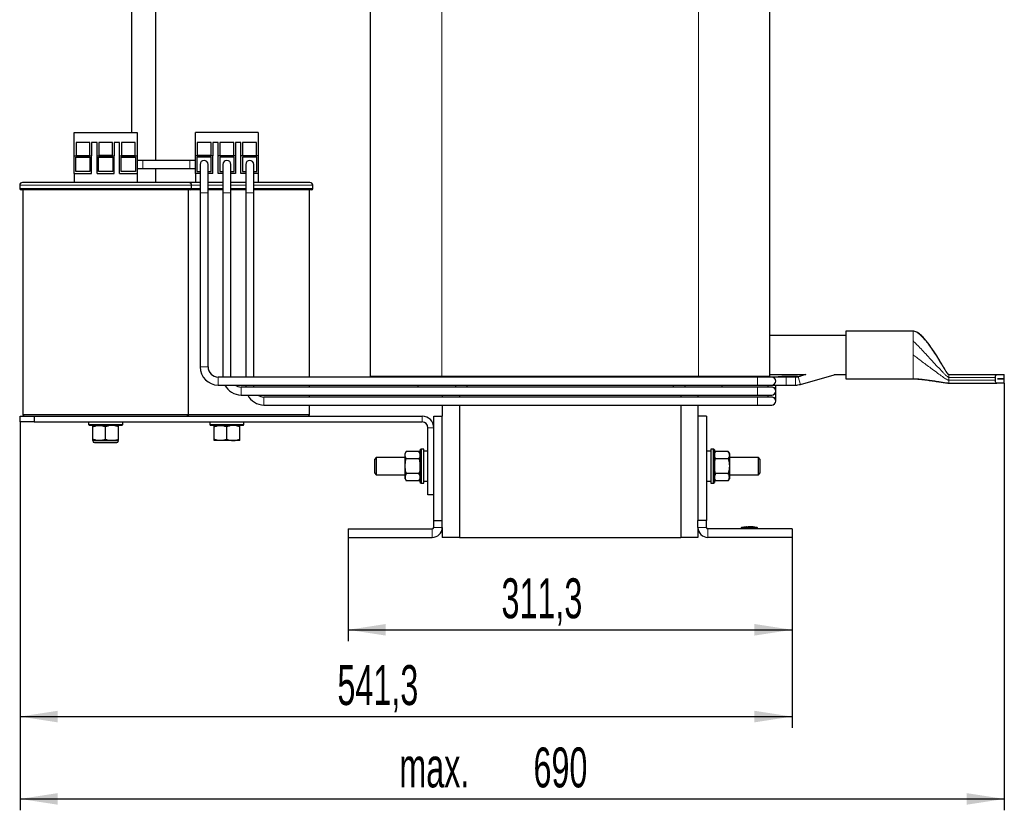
# Model space of a CAD drawing. Header units: millimetres. Extents: x 5 to 418, y 2 to 292.
# Tile 29 of 31: x 171 to 258, y 154 to 223. Entities that reach past the tile are written whole.
import ezdxf

# ---------------------------------------------------------------- set-up
doc = ezdxf.new("R2010")
doc.units = ezdxf.units.MM
doc.layers.add('SLD-0', color=7, linetype='Continuous')
doc.styles.add('SLDTEXTSTYLE0', font='TXT', dxfattribs={"width": 0.605})
doc.dimstyles.new('SLDDIMSTYLE0', dxfattribs={"dimtxt": 3.5, "dimasz": 3.302, "dimexe": 0, "dimexo": 0.0625, "dimgap": 0.875, "dimtad": 1, "dimlfac": 8, "dimrnd": 1e-09, "dimzin": 12, "dimdsep": 46, "dimtxsty": 'SLDTEXTSTYLE0', "dimsah": 1, "dimcen": 0.09, "dimadec": 0, "dimazin": 3, "dimtfac": 1, "dimtofl": 0, "dimtmove": 0, "dimatfit": 3, "dimfxl": 1, "dimfrac": 2, "dimtolj": 1, "dimtzin": 12, "dimarcsym": 0})
doc.dimstyles.new('SLDDIMSTYLE1', dxfattribs={"dimtxt": 3.5, "dimasz": 3.302, "dimexe": 0, "dimexo": 0.0625, "dimgap": 0.875, "dimtad": 1, "dimdec": 0, "dimlfac": 8, "dimrnd": 1e-09, "dimzin": 12, "dimdsep": 46, "dimtxsty": 'SLDTEXTSTYLE0', "dimsah": 1, "dimcen": 0.09, "dimadec": 0, "dimazin": 3, "dimtfac": 1, "dimtofl": 0, "dimtmove": 0, "dimatfit": 3, "dimfxl": 1, "dimfrac": 2, "dimtolj": 1, "dimtzin": 12, "dimarcsym": 0})

# ---------------------------------------------------------------- blocks, each defined once
blk = doc.blocks.new('_D_3')
at = {"layer": 'SLD-0', "color": 7}
for p, q in [((200.063, 177.78), (200.063, 168.683)), ((238.976, 177.78), (238.976, 168.683)), ((200.063, 169.683), (238.976, 169.683))]:
    blk.add_line(p, q, dxfattribs=at)
for points in [[(200.063, 169.683), (203.365, 169.175), (203.365, 170.191)], [(238.976, 169.683), (235.674, 170.191), (235.674, 169.175)]]:
    blk.add_solid(points, dxfattribs=at)
at = {"layer": 'SLD-0', "color": 7, "insert": (213.504, 174.195), "char_height": 3.5, "attachment_point": 1, "style": 'SLDTEXTSTYLE0'}
blk.add_mtext('311,3', dxfattribs=at)
blk = doc.blocks.new('_D_4')
at = {"layer": 'SLD-0', "color": 7}
for p, q in [((171.313, 187.905), (171.313, 161.074)), ((238.976, 177.78), (238.976, 161.074)), ((171.313, 162.074), (238.976, 162.074))]:
    blk.add_line(p, q, dxfattribs=at)
for points in [[(171.313, 162.074), (174.615, 161.566), (174.615, 162.582)], [(238.976, 162.074), (235.674, 162.582), (235.674, 161.566)]]:
    blk.add_solid(points, dxfattribs=at)
at = {"layer": 'SLD-0', "color": 7, "insert": (199.129, 166.586), "char_height": 3.5, "attachment_point": 1, "style": 'SLDTEXTSTYLE0'}
blk.add_mtext('541,3', dxfattribs=at)
blk = doc.blocks.new('_D_5')
at = {"layer": 'SLD-0', "color": 7}
for p, q in [((257.57, 191.311), (257.57, 153.854)), ((171.313, 187.905), (171.313, 153.854)), ((171.313, 154.854), (257.57, 154.854))]:
    blk.add_line(p, q, dxfattribs=at)
for points in [[(171.313, 154.854), (174.615, 154.346), (174.615, 155.362)], [(257.57, 154.854), (254.268, 155.362), (254.268, 154.346)]]:
    blk.add_solid(points, dxfattribs=at)
at = {"layer": 'SLD-0', "color": 7, "char_height": 3.5, "attachment_point": 1, "style": 'SLDTEXTSTYLE0'}
for s, insert in [('690', (216.311, 159.366)), ('max.', (204.552, 159.366))]:
    blk.add_mtext(s, dxfattribs=dict(at, insert=insert))

msp = doc.modelspace()

# ---------------------------------------------------------------- linework, layer by layer
at = {"color": 7, "linetype": 'Continuous', "lineweight": 25}
for p, q in [((181.0821, 249.9953), (181.0821, 213.2796)), ((183.2071, 210.8421), (183.2071, 249.9953)), ((202.0196, 191.9046), (202.0196, 248.1546)), ((237.0196, 191.9046), (237.0196, 244.5609)), ((176.0633, 213.2796), (181.5633, 213.2796)), ((176.0633, 211.2421), (176.0633, 213.2796)), ((181.5633, 213.2796), (181.5633, 211.2421)), ((192.1883, 213.2796), (186.6883, 213.2796)), ((186.6883, 211.2421), (186.6883, 213.2796)), ((192.1883, 213.2796), (192.1883, 211.2421)), ((177.4358, 212.4185), (176.2233, 212.4185)), ((176.2233, 212.4185), (176.2233, 211.2796)), ((177.4358, 211.2796), (177.4358, 212.4185)), ((178.0577, 212.4073), (177.5852, 212.4073)), ((177.5852, 212.4073), (177.5852, 211.2421)), ((178.0577, 211.2421), (178.0577, 212.4073)), ((178.2071, 212.4185), (178.2071, 211.2796)), ((179.4196, 212.4185), (178.2071, 212.4185)), ((179.4196, 211.2796), (179.4196, 212.4185)), ((180.0415, 212.4073), (179.569, 212.4073)), ((179.569, 212.4073), (179.569, 211.2421)), ((180.0415, 211.2421), (180.0415, 212.4073)), ((181.4033, 212.4185), (180.1908, 212.4185)), ((180.1908, 212.4185), (180.1908, 211.2796)), ((181.4033, 211.2796), (181.4033, 212.4185)), ((188.0608, 212.4185), (186.8483, 212.4185)), ((186.8483, 212.4185), (186.8483, 211.2796)), ((188.0608, 211.2796), (188.0608, 212.4185)), ((188.6827, 212.4073), (188.2102, 212.4073)), ((188.2102, 212.4073), (188.2102, 211.2421)), ((188.6827, 211.2421), (188.6827, 212.4073)), ((188.8321, 212.4185), (188.8321, 211.2796)), ((190.0446, 212.4185), (188.8321, 212.4185)), ((190.0446, 211.2796), (190.0446, 212.4185)), ((190.6665, 212.4073), (190.194, 212.4073)), ((190.194, 212.4073), (190.194, 211.2421)), ((190.6665, 211.2421), (190.6665, 212.4073)), ((192.0283, 212.4185), (190.8158, 212.4185)), ((190.8158, 212.4185), (190.8158, 211.2796)), ((192.0283, 211.2796), (192.0283, 212.4185)), ((176.0633, 211.2421), (177.5852, 211.2421)), ((176.0633, 209.6921), (176.0633, 211.2421)), ((176.1883, 211.1171), (177.4383, 211.1171)), ((176.1883, 209.8671), (176.1883, 211.1171)), ((176.2233, 211.2796), (177.4358, 211.2796)), ((177.4383, 211.1171), (177.4383, 209.8671)), ((177.5852, 209.6921), (177.5852, 211.2421)), ((178.0577, 211.2421), (179.569, 211.2421)), ((178.0577, 209.6921), (178.0577, 211.2421)), ((178.1883, 209.8671), (178.1883, 211.1171)), ((178.1883, 211.1171), (179.4383, 211.1171)), ((179.4196, 211.2796), (178.2071, 211.2796)), ((179.4383, 211.1171), (179.4383, 209.8671)), ((179.569, 209.6921), (179.569, 211.2421)), ((180.0415, 211.2421), (181.5633, 211.2421)), ((180.0415, 209.6921), (180.0415, 211.2421)), ((180.1883, 209.8671), (180.1883, 211.1171)), ((180.1883, 211.1171), (181.4383, 211.1171)), ((180.1908, 211.2796), (181.4033, 211.2796)), ((181.4383, 211.1171), (181.4383, 209.8671)), ((181.5633, 211.2421), (181.5633, 209.6921)), ((182.0633, 210.8421), (181.5633, 210.8421)), ((186.1883, 210.8421), (182.0633, 210.8421)), ((186.6883, 210.8421), (186.1883, 210.8421)), ((188.2102, 211.2421), (186.6883, 211.2421)), ((186.6883, 209.6921), (186.6883, 211.2421)), ((188.0633, 211.1171), (186.8133, 211.1171)), ((186.8133, 211.1171), (186.8133, 209.8671)), ((188.0608, 211.2796), (186.8483, 211.2796)), ((188.0633, 209.8671), (188.0633, 211.1171)), ((188.2102, 209.6921), (188.2102, 211.2421)), ((190.194, 211.2421), (188.6827, 211.2421)), ((188.6827, 209.6921), (188.6827, 211.2421)), ((190.0633, 211.1171), (188.8133, 211.1171)), ((188.8133, 211.1171), (188.8133, 209.8671)), ((188.8321, 211.2796), (190.0446, 211.2796)), ((190.0633, 209.8671), (190.0633, 211.1171)), ((190.194, 211.2421), (190.194, 209.6921)), ((192.1883, 211.2421), (190.6665, 211.2421)), ((190.6665, 209.6921), (190.6665, 211.2421)), ((190.8133, 211.1171), (190.8133, 209.8671)), ((192.0633, 211.1171), (190.8133, 211.1171)), ((190.8158, 211.2796), (192.0283, 211.2796)), ((192.0633, 209.8671), (192.0633, 211.1171)), ((192.1883, 211.2421), (192.1883, 209.6921)), ((176.0633, 209.6921), (177.5852, 209.6921)), ((176.0633, 209.6921), (176.0633, 208.9046)), ((177.4383, 209.8671), (176.1883, 209.8671)), ((178.0577, 209.6921), (179.569, 209.6921)), ((179.4383, 209.8671), (178.1883, 209.8671)), ((180.0415, 209.6921), (181.5633, 209.6921)), ((181.4383, 209.8671), (180.1883, 209.8671)), ((181.5633, 210.1421), (182.0633, 210.1421)), ((181.5633, 209.6921), (181.5633, 208.9046)), ((182.0633, 210.1421), (186.1883, 210.1421)), ((183.2071, 208.9046), (183.2071, 210.1421)), ((186.1883, 210.1421), (186.6883, 210.1421)), ((187.0883, 209.6921), (186.6883, 209.6921)), ((186.6883, 209.6921), (186.6883, 208.9046)), ((186.8133, 209.8671), (187.0883, 209.8671)), ((187.0883, 210.4921), (187.0883, 207.9921)), ((187.7883, 207.9921), (187.7883, 210.4921)), ((187.7883, 209.8671), (188.0633, 209.8671)), ((188.2102, 209.6921), (187.7883, 209.6921)), ((189.0883, 209.6921), (188.6827, 209.6921)), ((188.8133, 209.8671), (189.0883, 209.8671)), ((189.0883, 210.4921), (189.0883, 207.9921)), ((189.7883, 207.9921), (189.7883, 210.4921)), ((189.7883, 209.8671), (190.0633, 209.8671)), ((190.194, 209.6921), (189.7883, 209.6921)), ((191.0883, 209.6921), (190.6665, 209.6921)), ((190.8133, 209.8671), (191.0883, 209.8671)), ((191.0883, 210.4921), (191.0883, 207.9921)), ((191.7883, 207.9921), (191.7883, 210.4921)), ((191.7883, 209.8671), (192.0633, 209.8671)), ((192.1883, 209.6921), (191.7883, 209.6921)), ((192.1883, 209.6921), (192.1883, 208.9046)), ((186.0946, 208.9046), (171.5321, 208.9046)), ((187.0883, 208.9046), (186.0946, 208.9046)), ((189.0883, 208.9046), (187.7883, 208.9046)), ((191.0883, 208.9046), (189.7883, 208.9046)), ((196.7196, 208.9046), (191.7883, 208.9046)), ((171.2821, 208.6546), (171.2821, 208.3796)), ((186.2196, 208.2546), (171.4071, 208.2546)), ((171.5633, 208.2546), (171.5633, 188.5296)), ((186.0633, 188.5296), (186.0633, 208.2546)), ((187.0883, 208.2546), (186.2196, 208.2546)), ((186.3446, 208.3796), (186.3446, 208.6546)), ((187.0883, 207.9921), (187.0883, 192.7421)), ((189.0883, 208.2546), (187.7883, 208.2546)), ((187.7883, 192.7421), (187.7883, 207.9921)), ((189.0883, 207.9921), (189.0883, 191.8671)), ((191.0883, 208.2546), (189.7883, 208.2546)), ((189.7883, 191.8671), (189.7883, 207.9921)), ((191.0883, 207.9921), (191.0883, 191.8421)), ((196.8446, 208.2546), (191.7883, 208.2546)), ((191.7883, 191.8421), (191.7883, 207.9921)), ((196.6883, 191.8421), (196.6883, 208.2546)), ((196.9696, 208.3796), (196.9696, 208.6546)), ((249.5696, 195.8734), (243.6946, 195.8734)), ((243.6946, 195.8734), (243.6946, 191.6859)), ((243.6946, 195.4984), (237.0196, 195.4984)), ((235.9383, 191.8421), (188.6883, 191.8421)), ((189.0883, 191.8671), (189.0885, 191.8421)), ((189.7887, 191.8421), (189.7883, 191.8671)), ((208.2696, 191.9046), (202.0196, 191.9046)), ((206.183, 191.9046), (206.183, 191.8421)), ((230.7696, 191.9046), (208.2696, 191.9046)), ((209.4658, 191.9046), (209.4658, 191.8421)), ((210.4863, 191.8421), (210.4863, 191.9046)), ((228.5529, 191.9046), (228.5529, 191.8421)), ((229.5734, 191.9046), (229.5734, 191.8421)), ((237.0196, 191.9046), (230.7696, 191.9046)), ((232.8562, 191.8421), (232.8562, 191.9046)), ((237.1883, 191.8421), (235.9383, 191.8421)), ((237.0196, 192.0609), (240.1715, 192.0609)), ((238.4383, 191.8421), (237.1883, 191.8421)), ((239.432, 191.8884), (238.4383, 191.8884)), ((239.2666, 191.8421), (238.4383, 191.8421)), ((240.1715, 192.0609), (239.5093, 191.8754)), ((239.698, 191.2014), (242.6577, 192.0301)), ((242.6469, 192.0686), (242.6577, 192.0301)), ((242.6491, 192.0609), (243.6946, 192.0609)), ((243.6946, 191.6859), (249.5696, 191.6859)), ((252.6946, 192.0609), (256.9156, 192.0609)), ((256.7858, 191.5609), (256.7858, 191.8109)), ((256.9156, 192.0609), (257.5696, 192.0609)), ((256.9754, 191.6852), (256.9754, 191.6865)), ((256.9754, 191.6865), (257.5696, 191.6865)), ((257.5696, 191.6852), (256.9754, 191.6852)), ((257.5696, 191.6865), (257.5696, 192.0609)), ((257.5696, 191.3109), (257.5696, 191.6852)), ((188.6883, 191.1421), (235.9383, 191.1421)), ((235.9383, 190.9671), (190.6883, 190.9671)), ((191.0883, 191.1421), (191.0883, 190.9921)), ((191.0883, 190.9921), (191.0885, 190.9671)), ((191.7883, 190.9921), (191.7883, 191.1421)), ((191.7887, 190.9671), (191.7883, 190.9921)), ((196.6883, 190.9671), (196.6883, 191.1421)), ((206.183, 191.1421), (206.183, 190.9671)), ((209.4658, 191.1421), (209.4658, 190.9671)), ((210.4863, 190.9671), (210.4863, 191.1421)), ((228.5529, 191.1421), (228.5529, 190.9671)), ((229.5734, 191.1421), (229.5734, 190.9671)), ((232.8562, 190.9671), (232.8562, 191.1421)), ((235.9383, 191.1421), (237.1883, 191.1421)), ((237.1883, 190.9671), (235.9383, 190.9671)), ((236.8383, 191.1421), (236.8383, 190.9671)), ((237.1883, 191.1421), (238.4383, 191.1421)), ((237.5383, 190.6361), (237.5383, 191.1421)), ((238.4383, 191.1421), (239.2666, 191.1421)), ((252.6946, 191.3109), (256.9156, 191.3109)), ((257.5696, 191.3109), (256.9156, 191.3109)), ((190.6883, 190.2671), (235.9383, 190.2671)), ((235.9383, 190.0921), (192.6883, 190.0921)), ((196.6883, 190.0921), (196.6883, 190.2671)), ((208.3133, 190.2671), (208.3133, 190.0921)), ((209.8133, 190.2671), (209.8133, 190.0921)), ((229.2258, 190.2671), (229.2258, 190.0921)), ((230.7258, 190.2671), (230.7258, 190.0921)), ((235.9383, 190.2671), (237.1883, 190.2671)), ((237.1883, 190.0921), (235.9383, 190.0921)), ((236.8383, 190.2671), (236.8383, 190.0921)), ((237.5383, 190.6171), (237.5383, 190.6361)), ((237.5383, 189.7611), (237.5383, 190.6171)), ((192.6883, 189.3921), (235.9383, 189.3921)), ((196.6883, 188.5296), (196.6883, 189.3921)), ((208.3133, 189.3921), (208.3133, 188.4046)), ((209.8133, 189.3921), (209.8133, 177.7796)), ((229.2258, 189.3921), (229.2258, 177.7796)), ((230.7258, 189.3921), (230.7258, 188.4046)), ((235.9383, 189.3921), (237.1883, 189.3921)), ((237.5383, 189.7421), (237.5383, 189.7611)), ((171.3133, 187.9046), (171.3133, 188.4046)), ((171.3133, 188.4046), (172.5633, 188.4046)), ((171.5633, 188.5296), (171.6883, 188.4046)), ((186.0633, 188.5296), (171.5633, 188.5296)), ((172.5633, 188.4046), (172.5633, 187.9046)), ((172.5633, 188.4046), (206.5633, 188.4046)), ((185.9383, 188.4046), (186.0633, 188.5296)), ((196.6883, 188.5296), (186.0633, 188.5296)), ((196.5633, 188.4046), (196.6883, 188.5296)), ((207.5633, 179.2796), (207.5633, 188.4046)), ((207.5633, 188.4046), (208.3133, 188.4046)), ((208.3133, 179.2796), (208.3133, 188.4046)), ((231.4758, 188.4046), (230.7258, 188.4046)), ((230.7258, 188.4046), (230.7258, 179.2796)), ((231.4758, 188.4046), (231.4758, 179.2796)), ((172.5633, 187.9046), (171.3133, 187.9046)), ((172.5633, 187.9046), (206.5633, 187.9046)), ((177.3133, 187.9046), (177.3133, 187.6702)), ((177.3133, 187.6702), (177.3915, 187.5921)), ((177.3133, 187.6702), (180.3133, 187.6702)), ((180.2352, 187.5921), (177.3915, 187.5921)), ((177.6883, 186.3801), (177.6883, 187.4916)), ((178.8133, 186.3801), (178.8133, 187.4916)), ((179.9383, 186.3801), (179.9383, 187.4916)), ((180.2352, 187.5921), (180.3133, 187.6702)), ((180.3133, 187.6702), (180.3133, 187.9046)), ((187.9383, 187.9046), (187.9383, 187.6702)), ((187.9383, 187.6702), (188.0165, 187.5921)), ((187.9383, 187.6702), (189.4383, 187.6702)), ((189.4383, 187.5921), (188.0165, 187.5921)), ((188.3133, 186.3801), (188.3133, 187.4916)), ((189.4383, 187.6702), (190.9383, 187.6702)), ((190.8602, 187.5921), (189.4383, 187.5921)), ((189.4383, 186.3801), (189.4383, 187.4916)), ((190.5633, 186.3801), (190.5633, 187.4916)), ((190.8602, 187.5921), (190.9383, 187.6702)), ((190.9383, 187.6702), (190.9383, 187.9046)), ((207.0633, 181.5296), (207.0633, 187.4046)), ((178.2508, 186.2796), (177.6883, 186.2796)), ((177.6883, 186.2577), (177.6883, 186.2421)), ((179.3758, 186.2796), (178.2508, 186.2796)), ((179.9383, 186.2796), (179.3758, 186.2796)), ((179.9383, 186.2421), (179.9383, 186.2577)), ((188.8758, 186.2796), (188.3133, 186.2796)), ((190.0008, 186.2796), (188.8758, 186.2796)), ((190.5633, 186.2796), (190.0008, 186.2796)), ((206.454, 185.5296), (206.3758, 185.4515)), ((206.6883, 185.5296), (206.454, 185.5296)), ((206.454, 185.5296), (206.454, 182.5296)), ((206.6883, 182.5296), (206.6883, 185.5296)), ((232.0852, 185.5296), (231.8508, 185.5296)), ((231.8508, 185.5296), (231.8508, 182.5296)), ((232.1633, 185.4515), (232.0852, 185.5296)), ((232.0852, 182.5296), (232.0852, 185.5296)), ((202.5196, 184.7796), (202.3946, 184.6546)), ((205.0633, 184.7796), (202.5196, 184.7796)), ((202.5196, 184.7796), (202.5196, 183.2796)), ((205.1638, 185.3287), (205.0633, 185.1546)), ((205.0633, 185.0039), (205.0633, 185.1546)), ((205.0633, 184.0296), (205.0633, 185.0039)), ((206.2754, 185.3287), (205.1638, 185.3287)), ((206.2754, 184.6791), (205.1638, 184.6791)), ((206.3758, 185.1546), (206.2754, 185.3287)), ((206.3758, 182.6077), (206.3758, 185.4515)), ((207.0633, 185.3421), (206.6883, 185.3421)), ((231.8508, 185.3421), (231.4758, 185.3421)), ((232.1633, 185.4515), (232.1633, 182.6077)), ((232.2638, 185.3287), (232.1633, 185.1546)), ((233.3754, 185.3287), (232.2638, 185.3287)), ((233.3754, 184.6791), (232.2638, 184.6791)), ((233.4758, 185.1546), (233.3754, 185.3287)), ((233.4758, 185.1546), (233.4758, 185.0039)), ((233.4758, 185.0039), (233.4758, 184.0296)), ((236.0196, 184.7796), (233.4758, 184.7796)), ((236.1446, 184.6546), (236.0196, 184.7796)), ((236.0196, 183.2796), (236.0196, 184.7796)), ((202.3946, 183.4046), (202.3946, 184.6546)), ((205.0633, 183.0553), (205.0633, 184.0296)), ((233.4758, 184.0296), (233.4758, 183.0553)), ((236.1446, 184.6546), (236.1446, 183.4046)), ((202.3946, 183.4046), (202.5196, 183.2796)), ((202.5196, 183.2796), (205.0633, 183.2796)), ((205.0633, 182.9046), (205.0633, 183.0553)), ((206.2754, 183.3801), (205.1638, 183.3801)), ((233.3754, 183.3801), (232.2638, 183.3801)), ((233.4758, 183.2796), (236.0196, 183.2796)), ((233.4758, 183.0553), (233.4758, 182.9046)), ((236.0196, 183.2796), (236.1446, 183.4046)), ((205.0633, 182.9046), (205.1638, 182.7306)), ((206.2754, 182.7306), (205.1638, 182.7306)), ((206.2754, 182.7306), (206.3758, 182.9046)), ((206.3758, 182.6077), (206.454, 182.5296)), ((206.454, 182.5296), (206.6883, 182.5296)), ((206.6883, 182.7171), (207.0633, 182.7171)), ((231.4758, 182.7171), (231.8508, 182.7171)), ((231.8508, 182.5296), (232.0852, 182.5296)), ((232.0852, 182.5296), (232.1633, 182.6077)), ((232.1633, 182.9046), (232.2638, 182.7306)), ((233.3754, 182.7306), (232.2638, 182.7306)), ((233.3754, 182.7306), (233.4758, 182.9046)), ((207.5633, 181.5296), (207.0633, 181.5296)), ((207.5633, 179.2796), (208.3133, 179.2796)), ((207.5633, 178.6546), (207.5633, 179.2796)), ((208.3133, 178.6546), (208.3133, 179.2796)), ((208.3133, 178.6546), (208.3133, 177.7796)), ((230.7258, 178.6546), (230.7258, 179.2796)), ((231.4758, 179.2796), (230.7258, 179.2796)), ((230.7258, 178.6546), (230.7258, 177.7796)), ((231.4758, 178.6546), (231.4758, 179.2796)), ((234.7413, 178.6793), (234.5436, 178.6639)), ((234.967, 178.7044), (234.735, 178.6903)), ((235.0075, 178.6847), (234.7409, 178.6737)), ((234.7409, 178.6817), (235.0075, 178.6847)), ((234.7409, 178.6817), (234.7409, 178.6792)), ((234.7409, 178.6652), (234.7409, 178.6627)), ((235.0079, 178.7017), (234.7707, 178.6906)), ((235.108, 178.7012), (235.6469, 178.6937)), ((235.1952, 178.6876), (235.6926, 178.6829)), ((235.6926, 178.6747), (235.1952, 178.6876)), ((235.6926, 178.6804), (235.3463, 178.6837)), ((235.6985, 178.6923), (235.4668, 178.7054)), ((235.61, 178.6942), (235.6926, 178.6893)), ((235.9081, 178.6639), (235.6922, 178.6807)), ((235.6926, 178.6829), (235.6926, 178.6804)), ((235.6926, 178.6657), (235.6926, 178.6632)), ((200.0633, 178.5296), (207.4383, 178.5296)), ((200.0633, 178.5296), (200.0633, 177.7796)), ((200.0633, 177.7796), (207.4383, 177.7796)), ((209.8133, 177.7796), (208.3133, 177.7796)), ((209.8133, 177.7796), (229.2258, 177.7796)), ((230.7258, 177.7796), (229.2258, 177.7796)), ((238.9758, 178.5296), (231.6008, 178.5296)), ((238.9758, 177.7796), (231.6008, 177.7796)), ((234.4758, 178.5296), (234.4758, 178.5686)), ((235.9758, 178.5296), (235.9758, 178.5686)), ((238.9758, 178.5296), (238.9758, 177.7796))]:
    msp.add_line(p, q, dxfattribs=at)
at = {"color": 7, "linetype": 'Continuous', "lineweight": 18}
for p, q in [((208.2696, 191.9046), (208.2696, 248.1546)), ((230.7696, 191.9046), (230.7696, 248.1546)), ((182.0633, 210.4921), (182.0633, 210.8421)), ((186.1883, 210.4921), (186.1883, 210.8421)), ((182.0633, 210.1421), (182.0633, 210.4921)), ((186.1883, 210.1421), (186.1883, 210.4921)), ((186.3446, 208.6546), (171.2821, 208.6546)), ((186.3446, 208.3796), (171.2821, 208.3796)), ((187.0883, 208.6546), (186.3446, 208.6546)), ((187.0883, 208.3796), (186.3446, 208.3796)), ((187.7883, 207.9921), (187.0883, 207.9921)), ((189.0883, 208.6546), (187.7883, 208.6546)), ((189.0883, 208.3796), (187.7883, 208.3796)), ((189.7883, 207.9921), (189.0883, 207.9921)), ((191.0883, 208.6546), (189.7883, 208.6546)), ((191.0883, 208.3796), (189.7883, 208.3796)), ((191.7883, 207.9921), (191.0883, 207.9921)), ((196.9696, 208.6546), (191.7883, 208.6546)), ((196.9696, 208.3796), (191.7883, 208.3796)), ((249.5696, 195.8692), (249.5696, 195.8734)), ((249.5696, 194.9088), (249.5696, 195.0103)), ((187.7883, 192.7421), (187.0883, 192.7421)), ((188.6883, 191.8421), (188.6883, 191.1421)), ((189.7883, 191.8671), (189.0883, 191.8671)), ((210.4731, 191.9046), (210.4731, 191.8421)), ((228.566, 191.9046), (228.566, 191.8421)), ((235.9383, 191.8421), (235.9383, 191.1421)), ((238.4383, 191.8884), (238.4383, 191.8421)), ((238.4383, 191.8421), (238.4383, 191.1421)), ((239.2666, 191.8421), (239.2666, 191.1421)), ((239.432, 191.8884), (239.432, 191.8574)), ((239.5093, 191.8754), (239.698, 191.2014)), ((249.5696, 191.6859), (249.5696, 191.69)), ((252.6946, 191.8921), (252.6946, 191.8109)), ((252.6946, 191.8109), (252.6946, 191.5609)), ((252.6946, 191.8109), (256.7858, 191.8109)), ((252.6946, 191.5609), (256.7858, 191.5609)), ((190.6883, 190.9671), (190.6883, 190.2671)), ((191.7883, 190.9921), (191.0883, 190.9921)), ((210.4731, 191.1421), (210.4731, 190.9671)), ((228.566, 191.1421), (228.566, 190.9671)), ((235.9383, 190.9671), (235.9383, 190.2671)), ((192.6883, 190.0921), (192.6883, 189.3921)), ((235.9383, 190.0921), (235.9383, 189.3921)), ((206.5633, 187.9046), (206.5633, 188.4046)), ((207.0633, 187.4046), (207.5633, 187.4046)), ((177.6883, 186.2421), (179.9383, 186.2421)), ((207.5633, 178.6546), (208.3133, 178.6546)), ((230.7258, 178.6546), (231.4758, 178.6546)), ((234.5998, 178.6561), (234.6008, 178.5686)), ((235.8519, 178.6561), (235.8508, 178.5686)), ((235.8899, 178.6561), (235.9, 178.665)), ((207.4383, 177.7796), (207.4383, 178.5296)), ((231.6008, 178.5296), (231.6008, 177.7796)), ((234.6008, 178.5296), (234.6008, 178.5686)), ((235.8508, 178.5296), (235.8508, 178.5686))]:
    msp.add_line(p, q, dxfattribs=at)
at = {"color": 7, "linetype": 'Continuous', "lineweight": 25}
for centre, radius, start, end in [((187.4383, 210.4921), 0.35, 0, 180), ((189.4383, 210.4921), 0.35, 0, 180), ((191.4383, 210.4921), 0.35, 0, 180), ((171.5321, 208.6546), 0.25, 90, 180), ((186.0946, 208.6546), 0.25, 0, 90), ((196.7196, 208.6546), 0.25, 0, 90), ((171.4071, 208.3796), 0.125, 180, 270), ((186.2196, 208.3796), 0.125, 270, 0), ((196.8446, 208.3796), 0.125, 270, 0), ((188.6883, 192.7421), 1.6, 180, 270), ((188.6883, 192.7421), 0.9, 180, 270), ((237.1883, 191.4921), 0.35, 270, 90), ((239.2666, 192.7421), 0.9, 270, 285.642246), ((239.432, 192.7884), 0.9, 270, 285.642246), ((190.6883, 191.8671), 1.6, 206.944358, 270), ((190.6883, 191.8671), 0.9, 233.663942, 270), ((237.1883, 190.6171), 0.35, 270, 90), ((239.2666, 192.7421), 1.6, 270, 285.642246), ((192.6883, 190.9921), 1.6, 206.944358, 270), ((192.6883, 190.9921), 0.9, 233.663942, 270), ((237.1883, 189.7421), 0.35, 270, 90), ((206.5633, 187.4046), 1, 0, 90), ((206.5633, 187.4046), 0.5, 0, 90), ((177.8383, 186.2421), 0.15, 180, 270), ((179.7883, 186.2421), 0.15, 270, 360), ((207.4383, 178.6546), 0.875, 270, 0), ((207.4383, 178.6546), 0.125, 270, 0), ((231.6008, 178.6546), 0.875, 180, 270), ((231.6008, 178.6546), 0.125, 180, 270), ((234.5633, 178.5783), 0.0875, 97.642337, 180), ((235.8883, 178.5783), 0.0875, 360, 82.373112)]:
    msp.add_arc(centre, radius, start, end, dxfattribs=at)
at = {"color": 7, "linetype": 'Continuous', "lineweight": 18}
for centre, radius, start, end in [((237.1897, 190.6329), 0.3486, 0.531317, 106.501412), ((237.1897, 189.7579), 0.3486, 0.531317, 106.501412), ((234.5633, 178.5686), 0.0875, 90.989679, 179.997938), ((235.8883, 178.5686), 0.0875, 0.002064, 89.009565)]:
    msp.add_arc(centre, radius, start, end, dxfattribs=at)
at = {"color": 7, "linetype": 'Continuous', "lineweight": 25}
for points, knots in [([(252.6946, 192.0609), (252.6926, 192.0611), (252.6883, 192.0615), (252.6757, 192.067), (252.6566, 192.0827), (252.5868, 192.1587), (252.4906, 192.3086), (252.3726, 192.4968), (252.2702, 192.667), (252.1791, 192.8192), (252.0491, 193.0373), (251.8714, 193.3337), (251.6512, 193.6927), (251.4085, 194.074), (251.1351, 194.4814), (250.8396, 194.8855), (250.5332, 195.2539), (250.2355, 195.5556), (249.9648, 195.7557), (249.7382, 195.8569), (249.6244, 195.868), (249.5696, 195.8734)], [0, 0, 0, 0, 0.00117597, 0.00255527, 0.00811028, 0.01570758, 0.06405297, 0.11353677, 0.14827724, 0.18228055, 0.21923895, 0.29951265, 0.388169, 0.47005875, 0.56874439, 0.68038191, 0.76811465, 0.85399825, 0.93231583, 0.96738873, 1, 1, 1, 1]), ([(238.4383, 191.8884), (238.3977, 191.8882), (238.2794, 191.8876), (238.0847, 191.8813), (237.8651, 191.8664), (237.7174, 191.853), (237.6511, 191.8429), (237.6462, 191.8421)], [0, 0, 0, 0, 0.14477786, 0.42093892, 0.69824713, 0.97794524, 1, 1, 1, 1]), ([(249.5696, 191.6859), (249.707, 191.6809), (250.0087, 191.6699), (250.4815, 191.6172), (250.9838, 191.5536), (251.4718, 191.484), (251.909, 191.4182), (252.2657, 191.3657), (252.518, 191.3264), (252.6496, 191.3148), (252.6946, 191.3109)], [0, 0, 0, 0, 0.1309739, 0.2874247, 0.4529317, 0.6133866, 0.7569717, 0.8740349, 0.9569463, 1, 1, 1, 1]), ([(256.7858, 191.8109), (256.7871, 191.8365), (256.7896, 191.8877), (256.809, 191.9567), (256.8376, 192.013), (256.8747, 192.0529), (256.9018, 192.0582), (256.9156, 192.0609)], [0, 0, 0, 0, 0.1841213, 0.3678781, 0.5611591, 0.7770451, 1, 1, 1, 1]), ([(256.9156, 191.3109), (256.9002, 191.3142), (256.8693, 191.3209), (256.8271, 191.3731), (256.7973, 191.4478), (256.7865, 191.516), (256.7859, 191.5528), (256.7858, 191.5609)], [0, 0, 0, 0, 0.24890858, 0.49818792, 0.73410128, 0.94158315, 1, 1, 1, 1]), ([(237.5383, 191.1146), (237.5541, 191.1182), (237.5965, 191.1279), (237.6567, 191.1366), (237.6944, 191.1421)], [0, 0, 0, 0, 0.3732597, 1, 1, 1, 1]), ([(177.6883, 187.4916), (177.7797, 187.5197), (177.9641, 187.5764), (178.1547, 187.5868), (178.2508, 187.5921)], [0, 0, 0, 0, 0.495458, 1, 1, 1, 1]), ([(177.6883, 187.4916), (177.6883, 187.5046), (177.6883, 187.5638), (177.6883, 187.5797), (177.6883, 187.5921)], [0, 0, 0, 0, 0.2189524, 1, 1, 1, 1]), ([(178.2508, 187.5921), (178.2642, 187.592), (178.3651, 187.5911), (178.5555, 187.5691), (178.7269, 187.5176), (178.8133, 187.4916)], [0, 0, 0, 0, 0.07009, 0.5307844, 1, 1, 1, 1]), ([(179.3758, 187.5921), (179.3625, 187.592), (179.2615, 187.5911), (179.0712, 187.5691), (178.8998, 187.5176), (178.8133, 187.4916)], [0, 0, 0, 0, 0.07009, 0.5307844, 1, 1, 1, 1]), ([(179.9383, 187.4916), (179.847, 187.5197), (179.6626, 187.5764), (179.472, 187.5868), (179.3758, 187.5921)], [0, 0, 0, 0, 0.495458, 1, 1, 1, 1]), ([(179.9383, 187.4916), (179.9383, 187.5046), (179.9383, 187.5638), (179.9383, 187.5797), (179.9383, 187.5921)], [0, 0, 0, 0, 0.21895241, 1, 1, 1, 1]), ([(188.3133, 187.4916), (188.4047, 187.5197), (188.5891, 187.5764), (188.7797, 187.5868), (188.8758, 187.5921)], [0, 0, 0, 0, 0.49545796, 1, 1, 1, 1]), ([(188.3133, 187.4916), (188.3133, 187.5046), (188.3133, 187.5638), (188.3133, 187.5797), (188.3133, 187.5921)], [0, 0, 0, 0, 0.2189524, 1, 1, 1, 1]), ([(188.8758, 187.5921), (188.8892, 187.592), (188.9901, 187.5911), (189.1805, 187.5691), (189.3519, 187.5176), (189.4383, 187.4916)], [0, 0, 0, 0, 0.07009, 0.5307844, 1, 1, 1, 1]), ([(190.0008, 187.5921), (189.9875, 187.592), (189.8865, 187.5911), (189.6962, 187.5691), (189.5248, 187.5176), (189.4383, 187.4916)], [0, 0, 0, 0, 0.07009, 0.5307844, 1, 1, 1, 1]), ([(190.5633, 187.4916), (190.472, 187.5197), (190.2876, 187.5764), (190.097, 187.5868), (190.0008, 187.5921)], [0, 0, 0, 0, 0.495458, 1, 1, 1, 1]), ([(190.5633, 187.4916), (190.5633, 187.5046), (190.5633, 187.5638), (190.5633, 187.5797), (190.5633, 187.5921)], [0, 0, 0, 0, 0.21895241, 1, 1, 1, 1]), ([(178.2508, 186.2796), (178.2375, 186.2797), (178.1365, 186.2806), (177.9462, 186.3026), (177.7748, 186.3541), (177.6883, 186.3801)], [0, 0, 0, 0, 0.07009003, 0.53078443, 1, 1, 1, 1]), ([(177.6883, 186.2796), (177.6883, 186.292), (177.6883, 186.3079), (177.6883, 186.3671), (177.6883, 186.3801)], [0, 0, 0, 0, 0.7810476, 1, 1, 1, 1]), ([(177.8383, 186.0921), (177.8514, 186.0921), (177.8714, 186.0921), (177.993, 186.0921), (178.1188, 186.0921), (178.275, 186.0921), (178.502, 186.0921), (178.8133, 186.0921), (179.1247, 186.0921), (179.3517, 186.0921), (179.5079, 186.0921), (179.6337, 186.0921), (179.7553, 186.0921), (179.7753, 186.0921), (179.7883, 186.0921)], [0, 0, 0, 0, 0.1197284, 0.1841803, 0.25, 0.3158197, 0.3802716, 0.5, 0.6197284, 0.6841803, 0.75, 0.8158197, 0.8802716, 1, 1, 1, 1]), ([(178.8133, 186.3801), (178.722, 186.352), (178.5376, 186.2953), (178.347, 186.2849), (178.2508, 186.2796)], [0, 0, 0, 0, 0.495458, 1, 1, 1, 1]), ([(178.8133, 186.3801), (178.9047, 186.352), (179.0891, 186.2953), (179.2797, 186.2849), (179.3758, 186.2796)], [0, 0, 0, 0, 0.495458, 1, 1, 1, 1]), ([(179.3758, 186.2796), (179.3892, 186.2797), (179.4901, 186.2806), (179.6805, 186.3026), (179.8519, 186.3541), (179.9383, 186.3801)], [0, 0, 0, 0, 0.07009, 0.5307844, 1, 1, 1, 1]), ([(179.9383, 186.2796), (179.9383, 186.292), (179.9383, 186.3079), (179.9383, 186.3671), (179.9383, 186.3801)], [0, 0, 0, 0, 0.7810476, 1, 1, 1, 1]), ([(188.8758, 186.2796), (188.8625, 186.2797), (188.7615, 186.2806), (188.5712, 186.3026), (188.3998, 186.3541), (188.3133, 186.3801)], [0, 0, 0, 0, 0.07009, 0.5307844, 1, 1, 1, 1]), ([(188.3133, 186.2796), (188.3133, 186.292), (188.3133, 186.3079), (188.3133, 186.3671), (188.3133, 186.3801)], [0, 0, 0, 0, 0.7810476, 1, 1, 1, 1]), ([(189.4383, 186.3801), (189.347, 186.352), (189.1626, 186.2953), (188.972, 186.2849), (188.8758, 186.2796)], [0, 0, 0, 0, 0.495458, 1, 1, 1, 1]), ([(189.4383, 186.3801), (189.5297, 186.352), (189.7141, 186.2953), (189.9047, 186.2849), (190.0008, 186.2796)], [0, 0, 0, 0, 0.495458, 1, 1, 1, 1]), ([(190.0008, 186.2796), (190.0142, 186.2797), (190.1151, 186.2806), (190.3055, 186.3026), (190.4769, 186.3541), (190.5633, 186.3801)], [0, 0, 0, 0, 0.07009, 0.5307844, 1, 1, 1, 1]), ([(190.5633, 186.2796), (190.5633, 186.292), (190.5633, 186.3079), (190.5633, 186.3671), (190.5633, 186.3801)], [0, 0, 0, 0, 0.7810476, 1, 1, 1, 1]), ([(205.0633, 185.0039), (205.0635, 185.0116), (205.0644, 185.0699), (205.0863, 185.1798), (205.1378, 185.2787), (205.1638, 185.3287)], [0, 0, 0, 0, 0.07009, 0.5307844, 1, 1, 1, 1]), ([(205.1638, 184.6791), (205.1357, 184.7319), (205.079, 184.8383), (205.0686, 184.9484), (205.0633, 185.0039)], [0, 0, 0, 0, 0.495458, 1, 1, 1, 1]), ([(205.0633, 184.0296), (205.0645, 184.0819), (205.0694, 184.3017), (205.123, 184.5159), (205.1638, 184.6791)], [0, 0, 0, 0, 0.2381018, 1, 1, 1, 1]), ([(206.2754, 185.3287), (206.3034, 185.2759), (206.3601, 185.1695), (206.3706, 185.0594), (206.3758, 185.0039)], [0, 0, 0, 0, 0.495458, 1, 1, 1, 1]), ([(206.3758, 185.0039), (206.3757, 184.9962), (206.3748, 184.9379), (206.3529, 184.828), (206.3013, 184.7291), (206.2754, 184.6791)], [0, 0, 0, 0, 0.07009, 0.5307844, 1, 1, 1, 1]), ([(206.2754, 184.6791), (206.3162, 184.5159), (206.3698, 184.3017), (206.3747, 184.0819), (206.3758, 184.0296)], [0, 0, 0, 0, 0.76189818, 1, 1, 1, 1]), ([(232.1633, 185.0039), (232.1635, 185.0116), (232.1644, 185.0699), (232.1863, 185.1798), (232.2378, 185.2787), (232.2638, 185.3287)], [0, 0, 0, 0, 0.07009, 0.5307844, 1, 1, 1, 1]), ([(232.2638, 184.6791), (232.2357, 184.7319), (232.179, 184.8383), (232.1686, 184.9484), (232.1633, 185.0039)], [0, 0, 0, 0, 0.495458, 1, 1, 1, 1]), ([(232.1633, 184.0296), (232.1645, 184.0819), (232.1694, 184.3017), (232.223, 184.5159), (232.2638, 184.6791)], [0, 0, 0, 0, 0.2381018, 1, 1, 1, 1]), ([(233.3754, 185.3287), (233.4034, 185.2759), (233.4601, 185.1695), (233.4706, 185.0594), (233.4758, 185.0039)], [0, 0, 0, 0, 0.495458, 1, 1, 1, 1]), ([(233.4758, 185.0039), (233.4757, 184.9962), (233.4748, 184.9379), (233.4529, 184.828), (233.4013, 184.7291), (233.3754, 184.6791)], [0, 0, 0, 0, 0.07009, 0.5307844, 1, 1, 1, 1]), ([(233.3754, 184.6791), (233.4162, 184.5159), (233.4698, 184.3017), (233.4747, 184.0819), (233.4758, 184.0296)], [0, 0, 0, 0, 0.76189818, 1, 1, 1, 1]), ([(205.1638, 183.3801), (205.1509, 183.4264), (205.0916, 183.6379), (205.0757, 183.8579), (205.0633, 184.0296)], [0, 0, 0, 0, 0.21895241, 1, 1, 1, 1]), ([(206.3758, 184.0296), (206.3634, 183.8579), (206.3475, 183.6379), (206.2883, 183.4264), (206.2754, 183.3801)], [0, 0, 0, 0, 0.7810476, 1, 1, 1, 1]), ([(232.2638, 183.3801), (232.2509, 183.4264), (232.1916, 183.6379), (232.1757, 183.8579), (232.1633, 184.0296)], [0, 0, 0, 0, 0.21895241, 1, 1, 1, 1]), ([(233.4758, 184.0296), (233.4634, 183.8579), (233.4475, 183.6379), (233.3883, 183.4264), (233.3754, 183.3801)], [0, 0, 0, 0, 0.7810476, 1, 1, 1, 1]), ([(205.1638, 183.3801), (205.1357, 183.3274), (205.079, 183.2209), (205.0686, 183.1109), (205.0633, 183.0553)], [0, 0, 0, 0, 0.495458, 1, 1, 1, 1]), ([(205.0633, 183.0553), (205.0635, 183.0476), (205.0644, 182.9893), (205.0863, 182.8794), (205.1378, 182.7805), (205.1638, 182.7306)], [0, 0, 0, 0, 0.07009, 0.5307844, 1, 1, 1, 1]), ([(206.3758, 183.0553), (206.3757, 183.063), (206.3748, 183.1213), (206.3529, 183.2312), (206.3013, 183.3302), (206.2754, 183.3801)], [0, 0, 0, 0, 0.07009, 0.5307844, 1, 1, 1, 1]), ([(206.2754, 182.7306), (206.3034, 182.7833), (206.3601, 182.8898), (206.3706, 182.9998), (206.3758, 183.0553)], [0, 0, 0, 0, 0.495458, 1, 1, 1, 1]), ([(232.2638, 183.3801), (232.2357, 183.3274), (232.179, 183.2209), (232.1686, 183.1109), (232.1633, 183.0553)], [0, 0, 0, 0, 0.495458, 1, 1, 1, 1]), ([(232.1633, 183.0553), (232.1635, 183.0476), (232.1644, 182.9893), (232.1863, 182.8794), (232.2378, 182.7805), (232.2638, 182.7306)], [0, 0, 0, 0, 0.07009, 0.5307844, 1, 1, 1, 1]), ([(233.4758, 183.0553), (233.4757, 183.063), (233.4748, 183.1213), (233.4529, 183.2312), (233.4013, 183.3302), (233.3754, 183.3801)], [0, 0, 0, 0, 0.07009, 0.5307844, 1, 1, 1, 1]), ([(233.3754, 182.7306), (233.4034, 182.7833), (233.4601, 182.8898), (233.4706, 182.9998), (233.4758, 183.0553)], [0, 0, 0, 0, 0.495458, 1, 1, 1, 1]), ([(234.7409, 178.6652), (234.8711, 178.6681), (235.1883, 178.6751), (235.5055, 178.6692), (235.6926, 178.6657)], [0, 0, 0, 0, 0.41032951, 1, 1, 1, 1]), ([(235.6926, 178.6632), (235.5625, 178.6659), (235.2453, 178.6726), (234.9281, 178.6664), (234.7409, 178.6627)], [0, 0, 0, 0, 0.4100764, 1, 1, 1, 1]), ([(235.108, 178.692), (235.1072, 178.6917), (235.1057, 178.6909), (235.0937, 178.6896), (235.0759, 178.6885), (235.0538, 178.6876), (235.0299, 178.687), (235.007, 178.6867), (234.9876, 178.6867), (234.9741, 178.6871), (234.9689, 178.6877), (234.9686, 178.6881), (234.9685, 178.6882)], [0, 0, 0, 0, 0.107578, 0.2151551, 0.3227414, 0.4302646, 0.5376806, 0.6449866, 0.752213, 0.8594107, 0.9666405, 1, 1, 1, 1]), ([(235.3076, 178.7144), (235.2773, 178.7169), (235.2118, 178.7224), (235.1463, 178.7164), (235.1111, 178.7131)], [0, 0, 0, 0, 0.462117, 1, 1, 1, 1]), ([(235.6469, 178.6937), (235.5169, 178.7055), (235.361, 178.7197), (235.2051, 178.7111), (235.1793, 178.7097)], [0, 0, 0, 0, 0.8346286, 1, 1, 1, 1])]:
    msp.add_open_spline(points, degree=3, knots=knots, dxfattribs=at)
at = {"color": 7, "linetype": 'Continuous', "lineweight": 18}
for points in [[(249.5696, 195.0103), (249.5696, 195.1288), (249.5696, 195.3658), (249.5696, 195.6273), (249.5696, 195.8112), (249.5696, 195.8499), (249.5696, 195.8692)], [(249.5696, 193.7796), (249.5696, 193.9797), (249.5696, 194.3798), (249.5696, 194.7325), (249.5696, 194.9088)], [(249.5696, 191.69), (249.5696, 191.7054), (249.5696, 191.7363), (249.5696, 191.8748), (249.5696, 192.0754), (249.5696, 192.3379), (249.5696, 192.651), (249.5696, 193.0043), (249.5696, 193.385), (249.5696, 193.6481), (249.5696, 193.7796)], [(252.6946, 192.0609), (252.6946, 192.0585), (252.6946, 192.0539), (252.6946, 192.0172), (252.6946, 191.9632), (252.6946, 191.9158), (252.6946, 191.8921)], [(252.6946, 191.5609), (252.6946, 191.5281), (252.6946, 191.4626), (252.6946, 191.3799), (252.6946, 191.3221), (252.6946, 191.3146), (252.6946, 191.3109)]]:
    msp.add_open_spline(points, degree=3, dxfattribs=at)
for points, knots in [([(252.6946, 192.0609), (252.6921, 192.0612), (252.6863, 192.0619), (252.6753, 192.0677), (252.6543, 192.0838), (252.6076, 192.1349), (252.5275, 192.245), (252.4104, 192.4242), (252.2413, 192.696), (252.0232, 193.0537), (251.7561, 193.4871), (251.4501, 193.9673), (251.113, 194.4659), (250.7527, 194.9491), (250.4141, 195.3423), (250.1058, 195.6243), (249.8379, 195.8128), (249.6546, 195.8514), (249.5696, 195.8692)], [0, 0, 0, 0, 0.0013261, 0.0030112, 0.0065388, 0.0157075, 0.0410877, 0.0827623, 0.1362549, 0.2225265, 0.3215365, 0.4285713, 0.5522494, 0.6738608, 0.7875106, 0.867938, 0.9387472, 1, 1, 1, 1]), ([(252.6946, 191.8109), (252.6909, 191.8113), (252.6823, 191.8123), (252.6651, 191.8197), (252.6299, 191.8401), (252.5473, 191.9045), (252.4175, 192.0249), (252.2395, 192.2027), (251.9666, 192.4872), (251.5944, 192.8883), (251.1468, 193.3764), (250.7015, 193.8606), (250.2874, 194.3018), (249.9139, 194.6907), (249.6764, 194.9111), (249.5696, 195.0103)], [0, 0, 0, 0, 0.0023682, 0.0054804, 0.0120106, 0.0287175, 0.0736995, 0.1283699, 0.1944997, 0.3342144, 0.4909408, 0.6350099, 0.7737121, 0.8982312, 1, 1, 1, 1]), ([(252.6946, 191.5609), (252.6874, 191.5618), (252.6697, 191.5642), (252.6319, 191.5797), (252.5492, 191.6209), (252.4199, 191.701), (252.2424, 191.8185), (251.9711, 192.0073), (251.6006, 192.2752), (251.1539, 192.6056), (250.7088, 192.9382), (250.2938, 193.2483), (249.9177, 193.5285), (249.6777, 193.7016), (249.5696, 193.7796)], [0, 0, 0, 0, 0.0054844, 0.0135158, 0.0313265, 0.07788, 0.1335241, 0.2002481, 0.3401725, 0.4961795, 0.6390105, 0.7761441, 0.8991116, 1, 1, 1, 1]), ([(252.6946, 191.3109), (252.6874, 191.3111), (252.6695, 191.3118), (252.6315, 191.3158), (252.5482, 191.3265), (252.4181, 191.3468), (252.2395, 191.3758), (251.9663, 191.4212), (251.5935, 191.4827), (251.1452, 191.5522), (250.6995, 191.6145), (250.2853, 191.6613), (249.912, 191.6939), (249.6759, 191.6912), (249.5696, 191.69)], [0, 0, 0, 0, 0.0052757, 0.0130799, 0.0305227, 0.0764257, 0.1315318, 0.1977918, 0.3371623, 0.4930866, 0.6363125, 0.7742715, 0.8983253, 1, 1, 1, 1]), ([(234.5517, 178.665), (234.5517, 178.665), (234.5483, 178.6679), (234.5551, 178.662), (234.5618, 178.6561)], [0, 0, 0, 0, 0.00007407, 1, 1, 1, 1]), ([(234.5618, 178.6561), (234.562, 178.6561), (234.5626, 178.656), (234.5672, 178.6559), (234.5758, 178.6559), (234.5871, 178.656), (234.5956, 178.656), (234.5998, 178.6561)], [0, 0, 0, 0, 0.140567, 0.3553278, 0.5708439, 0.7860438, 1, 1, 1, 1]), ([(234.5998, 178.6561), (234.7419, 178.6574), (235.0261, 178.6602), (235.4435, 178.66), (235.7188, 178.6574), (235.8519, 178.6561)], [0, 0, 0, 0, 0.3404987, 0.6810489, 1, 1, 1, 1]), ([(235.8519, 178.6561), (235.8546, 178.6561), (235.8617, 178.656), (235.8722, 178.6559), (235.8818, 178.6559), (235.8884, 178.656), (235.8894, 178.656), (235.8899, 178.6561)], [0, 0, 0, 0, 0.1406569, 0.35550383, 0.57103286, 0.78617163, 1, 1, 1, 1]), ([(234.6008, 178.5686), (234.5868, 178.5686), (234.5587, 178.5685), (234.5212, 178.5684), (234.493, 178.5684), (234.478, 178.5685), (234.4764, 178.5686), (234.4758, 178.5686)], [0, 0, 0, 0, 0.2146728, 0.4293525, 0.6440267, 0.8586958, 1, 1, 1, 1]), ([(235.8508, 178.5686), (235.7179, 178.5699), (235.4432, 178.5727), (235.0265, 178.5728), (234.7427, 178.57), (234.6008, 178.5686)], [0, 0, 0, 0, 0.3189779, 0.6594764, 1, 1, 1, 1]), ([(235.9758, 178.5686), (235.9745, 178.5686), (235.9717, 178.5685), (235.9501, 178.5684), (235.9184, 178.5684), (235.8833, 178.5685), (235.8601, 178.5686), (235.8508, 178.5686)], [0, 0, 0, 0, 0.2146723, 0.429352, 0.6440261, 0.8586954, 1, 1, 1, 1])]:
    msp.add_open_spline(points, degree=3, knots=knots, dxfattribs=at)

# ---------------------------------------------------------------- dimensions: what is measured, and where the dimension line sits
at = {"layer": 'SLD-0', "color": 7}
dim = msp.add_linear_dim(base=(257.5696, 154.8544), p1=(171.3133, 187.9046), p2=(257.5696, 191.3109), text='max. <>', dimstyle='SLDDIMSTYLE1', dxfattribs=at)
dim.commit()
dim.dimension.update_dxf_attribs({"geometry": '_D_5', "text_midpoint": (214.4415, 154.8544), "dimtype": 160})
for base, p1, picture, middle in [((238.9758, 162.074), (171.3133, 187.9046), '_D_4', (205.1446, 162.074)), ((238.9758, 169.6829), (200.0633, 177.7796), '_D_3', (219.5196, 169.6829))]:
    dim = msp.add_linear_dim(base=base, p1=p1, p2=(238.9758, 177.7796), dimstyle='SLDDIMSTYLE0', dxfattribs=at)
    dim.commit()
    dim.dimension.update_dxf_attribs({"geometry": picture, "text_midpoint": middle, "dimtype": 160})

doc.saveas('drawing.dxf')
